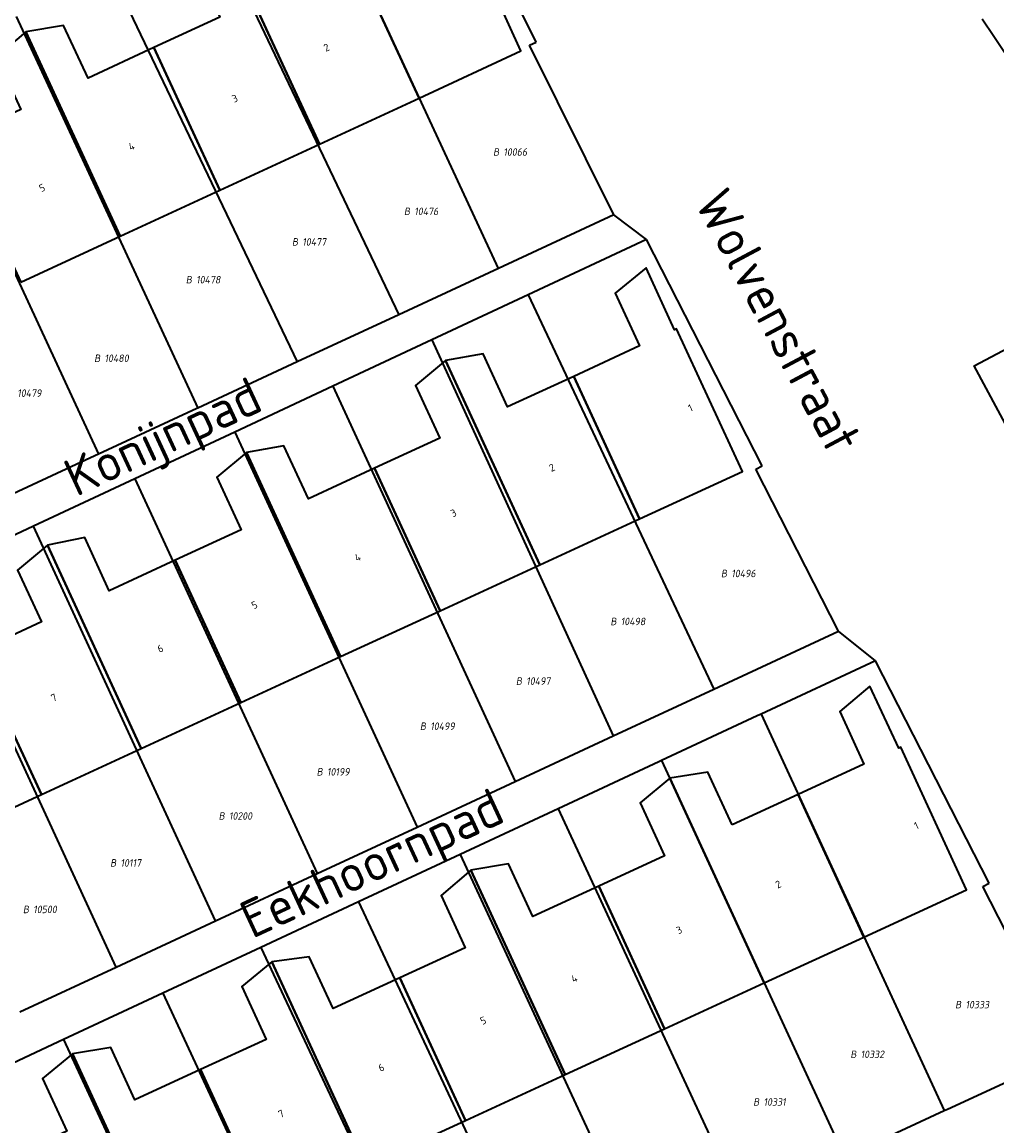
# Model space of a CAD drawing. Header units: metres. Extents: x 154989 to 155512, y 461341 to 461832.
# Tile 19 of 46: x 155279 to 155325, y 461531 to 461584. Entities that reach past the tile are written whole.
import ezdxf
from ezdxf.enums import TextEntityAlignment as Align
from ezdxf.lldxf.tags import DXFTag

# ---------------------------------------------------------------- set-up
doc = ezdxf.new("R2010")
doc.units = ezdxf.units.M
doc.layers.add('B-WE-KG-GRENS_PERCEEL-S', color=150, linetype='Continuous', lineweight=25, true_color=0x007fff, plot=False)
for name, color, linetype, lineweight in [('B-WE-OG-BEBOUWING-G', 7, 'Continuous', 35), ('B-WE-OG-BEBOUWING_HUISNUMMER-T18', 10, 'Continuous', 18), ('X-XX-AL-T18', 10, 'Continuous', 18)]:
    doc.layers.add(name, color=color, linetype=linetype, lineweight=lineweight)
doc.layers.add('N-WE-KG-GRENS_KADASTRAAL-G', color=150, linetype='KG-KADASTRAAL-SO', lineweight=35, true_color=0x007fff)
doc.styles.add('NLCS-ISO', font='NLCS-ISO.ttf')
doc.styles.add('NLCS-ISO-M1000-T18', font='NLCS-ISO.ttf', dxfattribs={"height": 1.8})
doc.styles.add('NLCS-ISO-M200-T18', font='NLCS-ISO.ttf', dxfattribs={"height": 0.36})
tags = doc.linetypes.add('KG-KADASTRAAL-SO', pattern='A,5.5,-2,["K",Standard,S=1.8,R=0,X=0,Y=-0.9],-2,5.5,-2,[5,NLCS.SHX,S=0.75,R=0,X=0,Y=0],-2', length=19).pattern_tags.tags
tags[6] = DXFTag(74, 10)

# ---------------------------------------------------------------- blocks, each defined once
blk = doc.blocks.new('SKG-PERCEELNUMMER-SO')
at = {"style": 'NLCS-ISO', "oblique": 10, "flags": 1}
for tag, p in [('GEMEENTECODE', (0, 2.55)), ('PERCEELGROOTTE', (0, -2.45))]:
    blk.add_attdef(tag, text='', height=1.8, dxfattribs=at).set_placement(p, align=Align.MIDDLE_CENTER)
at = {"style": 'NLCS-ISO', "oblique": 10}
blk.add_attdef('SECTIE', text='', height=1.8, dxfattribs=at).set_placement((-0.5, 0), align=Align.MIDDLE_RIGHT)
blk.add_attdef('PERCEELNUMMER', text='', height=1.8, dxfattribs=at).set_placement((0.5, 0), align=Align.MIDDLE_LEFT)

msp = doc.modelspace()

# ---------------------------------------------------------------- linework, layer by layer
at = {"layer": 'B-WE-OG-BEBOUWING-G', "flags": 128}
for points in [[(155297.623, 461580.064), (155302.506, 461582.324), (155299.394, 461589.173), (155299.262, 461589.111), (155297.887, 461592.082), (155296.432, 461590.876), (155297.604, 461588.344), (155294.464, 461586.891)], [(155288.329, 461587.647), (155292.858, 461577.859), (155297.623, 461580.064), (155294.464, 461586.891), (155291.317, 461585.435), (155290.148, 461587.956)], [(155292.858, 461577.859), (155288.329, 461587.647), (155286.919, 461586.458), (155288.087, 461583.94), (155284.924, 461582.476), (155288.083, 461575.65)], [(155278.545, 461571.236), (155283.309, 461573.441), (155278.778, 461583.231), (155277.368, 461582.043), (155278.538, 461579.521), (155275.386, 461578.062)], [(155284.924, 461582.476), (155281.768, 461581.016), (155280.596, 461583.54), (155278.778, 461583.231), (155283.309, 461573.441), (155288.083, 461575.65)], [(155308.182, 461559.902), (155313.117, 461562.178), (155309.961, 461569.002), (155309.866, 461568.958), (155308.506, 461571.925), (155307.02, 461570.714), (155308.188, 461568.184), (155305.034, 461566.729)], [(155298.895, 461567.482), (155303.406, 461557.7), (155308.182, 461559.902), (155305.034, 461566.729), (155301.869, 461565.268), (155300.697, 461567.809)], [(155303.406, 461557.7), (155298.895, 461567.482), (155297.457, 461566.292), (155298.621, 461563.769), (155295.488, 461562.323), (155298.637, 461555.5)], [(155289.091, 461551.098), (155293.867, 461553.3), (155289.354, 461563.086), (155287.938, 461561.894), (155289.1, 461559.376), (155285.943, 461557.919)], [(155293.867, 461553.3), (155298.637, 461555.5), (155295.488, 461562.323), (155292.324, 461560.864), (155291.153, 461563.403), (155289.354, 461563.086)], [(155285.943, 461557.919), (155282.782, 461556.46), (155281.609, 461559.003), (155279.819, 461558.644), (155284.315, 461548.895), (155289.091, 461551.098)], [(155276.38, 461553.506), (155279.54, 461546.692), (155284.315, 461548.895), (155279.819, 461558.644), (155278.393, 461557.445), (155279.539, 461554.963)], [(155279.54, 461546.692), (155276.38, 461553.506), (155273.242, 461552.058), (155272.072, 461554.594), (155270.248, 461554.281), (155274.764, 461544.49)], [(155319.222, 461551.893), (155317.781, 461550.671), (155318.94, 461548.156), (155315.783, 461546.702), (155318.929, 461539.868), (155323.855, 461542.135), (155320.703, 461548.968), (155320.605, 461548.918)], [(155312.627, 461545.248), (155311.464, 461547.772), (155309.644, 461547.471), (155314.155, 461537.67), (155318.929, 461539.868), (155315.783, 461546.702)], [(155309.644, 461547.471), (155308.215, 461546.292), (155309.385, 461543.754), (155306.239, 461542.305), (155309.386, 461535.475), (155314.155, 461537.67)], [(155300.108, 461543.076), (155298.678, 461541.863), (155299.834, 461539.354), (155296.699, 461537.91), (155299.844, 461531.083), (155304.617, 461533.28)], [(155306.239, 461542.305), (155303.07, 461540.845), (155301.907, 461543.369), (155300.108, 461543.076), (155304.617, 461533.28), (155309.386, 461535.475)], [(155287.154, 461533.513), (155290.298, 461526.689), (155295.071, 461528.886), (155290.564, 461538.678), (155289.132, 461537.498), (155290.3, 461534.962)], [(155295.071, 461528.886), (155299.844, 461531.083), (155296.699, 461537.91), (155293.503, 461536.438), (155292.361, 461538.916), (155290.564, 461538.678)], [(155290.298, 461526.689), (155287.154, 461533.513), (155284.01, 461532.064), (155282.854, 461534.573), (155281.022, 461534.274), (155285.525, 461524.492)], [(155280.748, 461522.293), (155285.525, 461524.492), (155281.022, 461534.274), (155279.588, 461533.091), (155280.753, 461530.564), (155277.606, 461529.114)]]:
    msp.add_lwpolyline(points, close=True, dxfattribs=at)
at = {"layer": 'N-WE-KG-GRENS_KADASTRAAL-G', "ltscale": 0.2, "flags": 128}
for points in [[(155303.241, 461582.736), (155298.034, 461593.205)], [(155301.432, 461571.899), (155292.705, 461590.707)], [(155287.748, 461588.384), (155296.648, 461569.677)], [(155282.858, 461586.093), (155291.791, 461567.422)], [(155278.317, 461583.964), (155287.02, 461565.207)], [(155324.61, 461583.854), (155325.16, 461583.02), (155331.551, 461573.419), (155339.697, 461577.686), (155345.778, 461580.852)], [(155302.923, 461582.59), (155303.241, 461582.736)], [(155306.962, 461574.468), (155302.923, 461582.59)], [(155273.572, 461581.741), (155282.267, 461563)], [(155306.962, 461574.468), (155301.432, 461571.899)], [(155308.527, 461573.29), (155306.962, 461574.468)], [(155308.527, 461573.29), (155302.848, 461570.633)], [(155314.069, 461562.443), (155308.527, 461573.29)], [(155301.432, 461571.899), (155296.648, 461569.677)], [(155302.848, 461570.633), (155298.229, 461568.472)], [(155302.848, 461570.633), (155311.743, 461551.742)], [(155296.648, 461569.677), (155291.791, 461567.422)], [(155337.8, 461551.117), (155333.98, 461549.08), (155324.215, 461567.23), (155328.267, 461569.373)], [(155298.229, 461568.472), (155293.489, 461566.255)], [(155298.229, 461568.472), (155306.925, 461549.501)], [(155291.791, 461567.422), (155287.02, 461565.207)], [(155293.489, 461566.255), (155288.793, 461564.058)], [(155293.489, 461566.255), (155302.234, 461547.319)], [(155286.979, 461565.188), (155282.267, 461563)], [(155287.02, 461565.207), (155286.979, 461565.188)], [(155288.793, 461564.058), (155284.001, 461561.816)], [(155288.793, 461564.058), (155297.533, 461545.133)], [(155282.267, 461563), (155281.891, 461562.825)], [(155281.891, 461562.825), (155277.237, 461560.664)], [(155313.757, 461562.284), (155314.069, 461562.443)], [(155317.723, 461554.523), (155313.757, 461562.284)], [(155284.001, 461561.816), (155279.145, 461559.545)], [(155284.001, 461561.816), (155292.737, 461542.903)], [(155279.145, 461559.545), (155274.389, 461557.32)], [(155287.878, 461540.643), (155279.145, 461559.545)], [(155283.118, 461538.429), (155274.389, 461557.32)], [(155311.743, 461551.742), (155317.723, 461554.523)], [(155319.497, 461553.105), (155317.723, 461554.523)], [(155319.497, 461553.105), (155314.018, 461550.55)], [(155324.939, 461542.454), (155319.497, 461553.105)], [(155306.925, 461549.501), (155311.743, 461551.742)], [(155313.824, 461550.459), (155309.242, 461548.321)], [(155314.018, 461550.55), (155313.824, 461550.459)], [(155314.018, 461550.55), (155322.788, 461531.548)], [(155302.234, 461547.319), (155306.925, 461549.501)], [(155309.115, 461548.262), (155304.286, 461546.009)], [(155309.242, 461548.321), (155309.115, 461548.262)], [(155309.242, 461548.321), (155318.003, 461529.341)], [(155297.533, 461545.133), (155302.234, 461547.319)], [(155304.286, 461546.009), (155299.592, 461543.819)], [(155304.286, 461546.009), (155313.069, 461527.064)], [(155292.737, 461542.903), (155297.533, 461545.133)], [(155299.592, 461543.819), (155294.729, 461541.551)], [(155299.592, 461543.819), (155308.356, 461524.89)], [(155287.878, 461540.643), (155292.737, 461542.903)], [(155324.628, 461542.295), (155324.939, 461542.454)], [(155328.721, 461534.285), (155324.628, 461542.295)], [(155294.729, 461541.551), (155290.039, 461539.363)], [(155294.729, 461541.551), (155303.56, 461522.678)], [(155283.118, 461538.429), (155287.878, 461540.643)], [(155290.039, 461539.363), (155285.342, 461537.172)], [(155290.039, 461539.363), (155298.896, 461520.526)], [(155278.496, 461536.279), (155283.118, 461538.429)], [(155285.342, 461537.172), (155280.592, 461534.956)], [(155285.342, 461537.172), (155294.099, 461518.313)], [(155280.592, 461534.956), (155275.712, 461532.679)], [(155280.592, 461534.956), (155289.332, 461516.114)], [(155322.948, 461531.622), (155328.721, 461534.285)], [(155318.003, 461529.341), (155322.788, 461531.548)], [(155322.788, 461531.548), (155322.948, 461531.622)]]:
    msp.add_lwpolyline(points, dxfattribs=at)

# ---------------------------------------------------------------- block references
at = {"layer": 'B-WE-KG-GRENS_PERCEEL-S', "xscale": 0.2, "yscale": 0.2, "zscale": 0.2}
for p, values in [((155301.564, 461577.477), {'PERCEELNUMMER': '10066', 'SECTIE': 'B'}), ((155297.294, 461574.633), {'PERCEELNUMMER': '10476', 'SECTIE': 'B'}), ((155291.929, 461573.17), {'PERCEELNUMMER': '10477', 'SECTIE': 'B'}), ((155286.843, 461571.358), {'PERCEELNUMMER': '10478', 'SECTIE': 'B'}), ((155282.453, 461567.596), {'PERCEELNUMMER': '10480', 'SECTIE': 'B'}), ((155278.273, 461565.924), {'PERCEELNUMMER': '10479', 'SECTIE': 'B'}), ((155312.482, 461557.284), {'PERCEELNUMMER': '10496', 'SECTIE': 'B'}), ((155307.187, 461554.985), {'PERCEELNUMMER': '10498', 'SECTIE': 'B'}), ((155302.658, 461552.128), {'PERCEELNUMMER': '10497', 'SECTIE': 'B'}), ((155298.06, 461549.968), {'PERCEELNUMMER': '10499', 'SECTIE': 'B'}), ((155293.11, 461547.781), {'PERCEELNUMMER': '10199', 'SECTIE': 'B'}), ((155288.415, 461545.665), {'PERCEELNUMMER': '10200', 'SECTIE': 'B'}), ((155283.22, 461543.419), {'PERCEELNUMMER': '10117', 'SECTIE': 'B'}), ((155279.039, 461541.19), {'PERCEELNUMMER': '10500', 'SECTIE': 'B'}), ((155323.703, 461536.628), {'PERCEELNUMMER': '10333', 'SECTIE': 'B'}), ((155318.68, 461534.247), {'PERCEELNUMMER': '10332', 'SECTIE': 'B'}), ((155314.027, 461531.965), {'PERCEELNUMMER': '10331', 'SECTIE': 'B'})]:
    msp.add_blockref('SKG-PERCEELNUMMER-SO', p, dxfattribs=at).add_auto_attribs(values)

# ---------------------------------------------------------------- texts
at = {"layer": 'B-WE-OG-BEBOUWING_HUISNUMMER-T18', "style": 'NLCS-ISO-M200-T18'}
for s, rotation, p in [('2', 24.9, (155293.19, 461582.485)), ('3', 24.9, (155288.799, 461580.045)), ('4', 24.9, (155283.847, 461577.747)), ('5', 24.9, (155279.563, 461575.76)), ('1', 24.8, (155310.625, 461565.216)), ('2', 24.8, (155303.993, 461562.357)), ('3', 24.8, (155299.276, 461560.179)), ('4', 24.8, (155294.685, 461558.058)), ('5', 24.8, (155289.74, 461555.774)), ('6', 24.8, (155285.229, 461553.69)), ('7', 24.8, (155280.132, 461551.335)), ('1', 24.8, (155321.451, 461545.201)), ('2', 24.8, (155314.831, 461542.391)), ('3', 24.8, (155310.085, 461540.2)), ('4', 24.8, (155305.059, 461537.88)), ('5', 24.8, (155300.696, 461535.866)), ('6', 24.8, (155295.815, 461533.613)), ('7', 24.8, (155291.017, 461531.399))]:
    msp.add_text(s, height=0.36, rotation=rotation, dxfattribs=at).set_placement(p, align=Align.MIDDLE)
at = {"layer": 'X-XX-AL-T18', "style": 'NLCS-ISO-M1000-T18'}
for s, rotation, p in [('Wolvenstraat', 298.1, (155314.844, 461569.383)), ('Konijnpad', 24.9, (155285.456, 461563.61)), ('Eekhoornpad', 24.9, (155295.472, 461543.171))]:
    msp.add_text(s, height=1.8, rotation=rotation, dxfattribs=at).set_placement(p, align=Align.MIDDLE)

doc.saveas('drawing.dxf')
